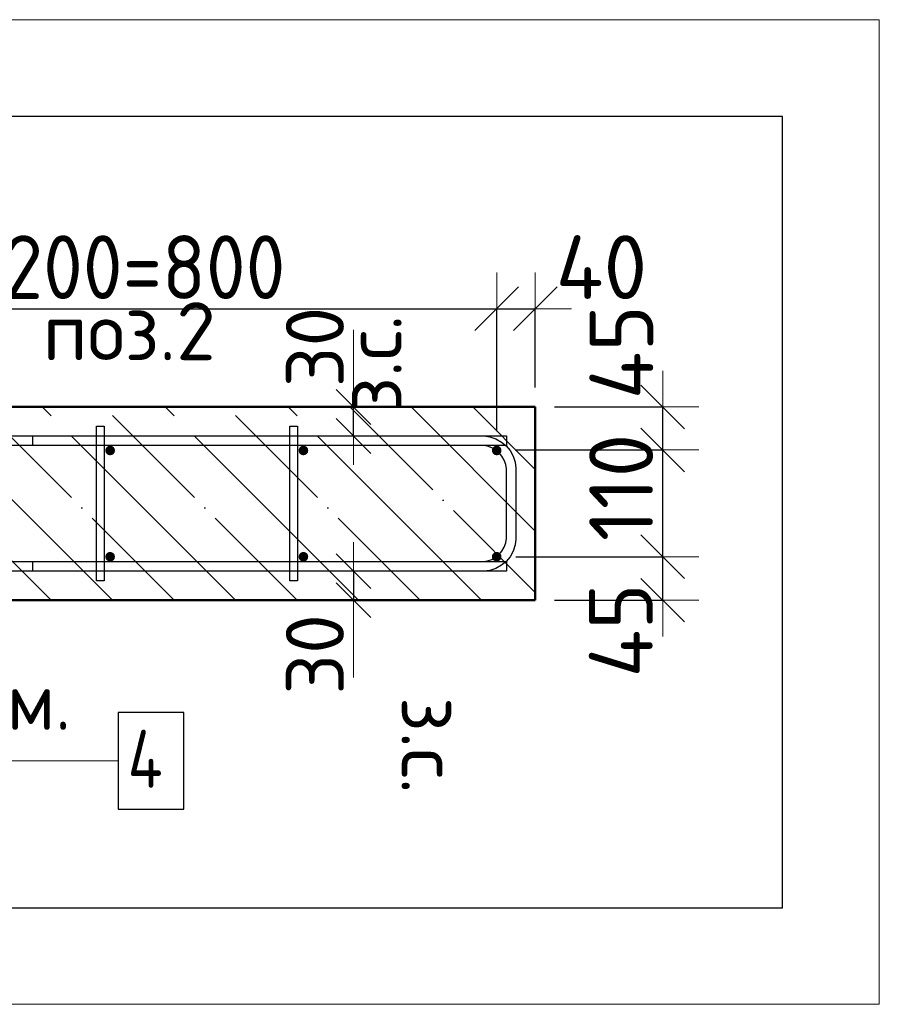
# Model space of a CAD drawing. Header units: millimetres. Extents: x 9402 to 69898, y -2829 to 22870.
# Tile 9 of 69: x 14169 to 15059, y 4884 to 5903. Entities that reach past the tile are written whole.
import ezdxf

# ---------------------------------------------------------------- set-up
doc = ezdxf.new("R2010")
doc.units = ezdxf.units.MM
doc.header["$PDMODE"] = 65
doc.linetypes.add('______11', pattern=[150, 120, -15, 0, -15])
doc.linetypes.add('______5', pattern=[330, 240, -30, 30, -30])
for name, color, linetype, lineweight in [('Standard', 7, 'Continuous', 25), ('Арм.стержн. Арматура края', 96, 'Continuous', 35), ('Арм.стержн. вертикальными 1', 22, 'Continuous', 35), ('Арм.стержн.горизонт. 1', 180, 'Continuous', 35), ('Размерная линия_ общее', 7, 'Continuous', 13), ('Размерная линия_ общее_1', 7, 'Continuous', 13)]:
    doc.layers.add(name, color=color, linetype=linetype, lineweight=lineweight)
doc.layers.add('Арм.стержн.Стяжки', color=7, linetype='Continuous', lineweight=35, true_color=0x501e0f)
doc.styles.add('ISOCPEUR', font='ISOCPEUR')
doc.dimstyles.new('DIMSTYLE_10', dxfattribs={"dimtxt": 60, "dimasz": 60, "dimexe": 0, "dimexo": 0.001, "dimgap": 30, "dimtad": 2, "dimdec": 0, "dimrnd": 5, "dimzin": 12, "dimdsep": 46, "dimtxsty": 'ISOCPEUR', "dimblk1": 'ALL_ML_STRICH', "dimblk2": 'ALL_ML_STRICH', "dimsah": 1, "dimcen": 0, "dimse1": 1, "dimse2": 1, "dimclrd": 7, "dimclre": 256, "dimclrt": 7, "dimadec": 0, "dimazin": 0, "dimtfac": 1, "dimtdec": 0, "dimtix": 1, "dimtmove": 2, "dimatfit": 3, "dimfxl": 0, "dimtvp": 1.2, "dimtzin": 0, "dimlwd": 0, "dimlwe": -3, "dimarcsym": 0})
doc.dimstyles.new('DIMSTYLE_4', dxfattribs={"dimtxt": 66, "dimasz": 75, "dimexe": 0, "dimexo": 0, "dimgap": 33, "dimtad": 2, "dimdec": 0, "dimrnd": 5, "dimzin": 12, "dimdsep": 46, "dimtxsty": 'ISOCPEUR', "dimblk1": 'ALL_ML_STRICH', "dimblk2": 'ALL_ML_STRICH', "dimsah": 1, "dimcen": 0, "dimclrd": 7, "dimclre": 256, "dimclrt": 7, "dimadec": 0, "dimazin": 0, "dimtfac": 1, "dimtdec": 0, "dimtix": 1, "dimtmove": 2, "dimatfit": 3, "dimfxl": 0, "dimtvp": 1.2, "dimtzin": 0, "dimlwd": 0, "dimlwe": -3, "dimarcsym": 0})
doc.dimstyles.new('DIMSTYLE_5', dxfattribs={"dimtxt": 66, "dimasz": 75, "dimexe": 0, "dimexo": 0, "dimgap": 33, "dimtad": 2, "dimdec": 0, "dimrnd": 5, "dimzin": 12, "dimdsep": 46, "dimtxsty": 'ISOCPEUR', "dimblk1": 'ALL_ML_STRICH', "dimblk2": 'ALL_ML_STRICH', "dimsah": 1, "dimcen": 0, "dimclrd": 7, "dimclre": 256, "dimclrt": 7, "dimadec": 0, "dimazin": 0, "dimtfac": 1, "dimtdec": 0, "dimtix": 1, "dimtmove": 2, "dimatfit": 3, "dimfxl": 0, "dimtzin": 0, "dimlwd": 0, "dimlwe": -3, "dimarcsym": 0})

# ---------------------------------------------------------------- blocks, each defined once
blk = doc.blocks.new('ALL_ML_STRICH')
at = {"color": 0, "linetype": 'ByBlock', "lineweight": -2}
for p, q in [((0, -0.5), (0, 0.5)), ((-0.3, -0.3), (0.3, 0.3)), ((-1, 0), (0.5, 0))]:
    blk.add_line(p, q, dxfattribs=at)
blk = doc.blocks.new('*D39')
at = {"layer": 'DEFPOINTS', "color": 7, "linetype": 'Continuous', "lineweight": 13, "transparency": 33554687}
for p in [(14662.9, 5347.4), (14702.9, 5302.4), (14834.7, 5302.4)]:
    blk.add_point(p, dxfattribs=at)
at = {"layer": 'Размерная линия_ общее', "color": 253, "linetype": 'Continuous', "lineweight": -2, "true_color": 0xa0a0a0, "transparency": 33554687}
for p, q in [((14682.9, 5347.4), (14834.7, 5347.4)), ((14722.9, 5302.4), (14834.7, 5302.4))]:
    blk.add_line(p, q, dxfattribs=at)
at = {"layer": 'Размерная линия_ общее', "color": 7, "linetype": 'Continuous', "lineweight": -2, "transparency": 33554687}
blk.add_line((14834.7, 5302.4), (14834.7, 5347.4), dxfattribs=at)
at = {"layer": 'Размерная линия_ общее', "color": 7, "linetype": 'Continuous', "lineweight": 13, "transparency": 33554687, "xscale": 75, "yscale": 75, "zscale": 75}
for p, rotation in [((14834.7, 5347.4), 90), ((14834.7, 5302.4), 270)]:
    blk.add_blockref('ALL_ML_STRICH', p, dxfattribs=dict(at, rotation=rotation))
at = {"layer": 'Размерная линия_ общее', "color": 7, "linetype": 'Continuous', "lineweight": 13, "transparency": 33554687, "insert": (14791.4, 5271.1), "char_height": 66, "width": 132, "attachment_point": 5, "rotation": 90, "style": 'ISOCPEUR'}
blk.add_mtext('\\A1;{45}', dxfattribs=at)
blk = doc.blocks.new('*D40')
at = {"layer": 'DEFPOINTS', "color": 7, "linetype": 'Continuous', "lineweight": 13, "transparency": 33554687}
for p in [(14662.2, 5457.9), (14662.9, 5347.4), (14834.7, 5347.4)]:
    blk.add_point(p, dxfattribs=at)
at = {"layer": 'Размерная линия_ общее', "color": 253, "linetype": 'Continuous', "lineweight": -2, "true_color": 0xa0a0a0, "transparency": 33554687}
for p, q in [((14682.2, 5457.9), (14834.7, 5457.9)), ((14682.9, 5347.4), (14834.7, 5347.4))]:
    blk.add_line(p, q, dxfattribs=at)
at = {"layer": 'Размерная линия_ общее', "color": 7, "linetype": 'Continuous', "lineweight": -2, "transparency": 33554687}
blk.add_line((14834.7, 5347.4), (14834.7, 5457.9), dxfattribs=at)
at = {"layer": 'Размерная линия_ общее', "color": 7, "linetype": 'Continuous', "lineweight": 13, "transparency": 33554687, "xscale": 75, "yscale": 75, "zscale": 75}
for p, rotation in [((14834.7, 5457.9), 90), ((14834.7, 5347.4), 270)]:
    blk.add_blockref('ALL_ML_STRICH', p, dxfattribs=dict(at, rotation=rotation))
at = {"layer": 'Размерная линия_ общее', "color": 7, "linetype": 'Continuous', "lineweight": 13, "transparency": 33554687, "insert": (14791.7, 5419.1), "char_height": 66, "width": 198, "attachment_point": 5, "rotation": 90, "style": 'ISOCPEUR'}
blk.add_mtext('\\A1;{110}', dxfattribs=at)
blk = doc.blocks.new('*D41')
at = {"layer": 'DEFPOINTS', "color": 7, "linetype": 'Continuous', "lineweight": 13, "transparency": 33554687}
for p in [(14702.9, 5502.4), (14662.2, 5457.9), (14834.7, 5457.9)]:
    blk.add_point(p, dxfattribs=at)
at = {"layer": 'Размерная линия_ общее', "color": 253, "linetype": 'Continuous', "lineweight": -2, "true_color": 0xa0a0a0, "transparency": 33554687}
for p, q in [((14722.9, 5502.4), (14834.7, 5502.4)), ((14682.2, 5457.9), (14834.7, 5457.9))]:
    blk.add_line(p, q, dxfattribs=at)
at = {"layer": 'Размерная линия_ общее', "color": 7, "linetype": 'Continuous', "lineweight": -2, "transparency": 33554687}
blk.add_line((14834.7, 5457.9), (14834.7, 5502.4), dxfattribs=at)
at = {"layer": 'Размерная линия_ общее', "color": 7, "linetype": 'Continuous', "lineweight": 13, "transparency": 33554687, "xscale": 75, "yscale": 75, "zscale": 75}
for p, rotation in [((14834.7, 5502.4), 90), ((14834.7, 5457.9), 270)]:
    blk.add_blockref('ALL_ML_STRICH', p, dxfattribs=dict(at, rotation=rotation))
at = {"layer": 'Размерная линия_ общее', "color": 7, "linetype": 'Continuous', "lineweight": 13, "transparency": 33554687, "insert": (14792, 5559), "char_height": 66, "width": 132, "attachment_point": 5, "rotation": 90, "style": 'ISOCPEUR'}
blk.add_mtext('\\A1;{45}', dxfattribs=at)
blk = doc.blocks.new('*D45')
at = {"layer": 'DEFPOINTS', "color": 7, "linetype": 'Continuous', "lineweight": 13, "transparency": 33554687}
for p in [(13862.9, 5604.1), (13862.9, 5457.4), (14662.9, 5457.4)]:
    blk.add_point(p, dxfattribs=at)
at = {"layer": 'Размерная линия_ общее', "color": 253, "linetype": 'Continuous', "lineweight": -2, "true_color": 0xa0a0a0, "transparency": 33554687}
for p, q in [((13862.9, 5477.4), (13862.9, 5604.1)), ((14662.9, 5477.4), (14662.9, 5604.1))]:
    blk.add_line(p, q, dxfattribs=at)
at = {"layer": 'Размерная линия_ общее', "color": 7, "linetype": 'Continuous', "lineweight": -2, "transparency": 33554687}
blk.add_line((13862.9, 5604.1), (14662.9, 5604.1), dxfattribs=at)
at = {"layer": 'Размерная линия_ общее', "color": 7, "linetype": 'Continuous', "lineweight": 13, "transparency": 33554687, "xscale": 75, "yscale": 75, "zscale": 75, "rotation": 180}
blk.add_blockref('ALL_ML_STRICH', (13862.9, 5604.1), dxfattribs=at)
at = {"layer": 'Размерная линия_ общее', "color": 7, "linetype": 'Continuous', "lineweight": 13, "transparency": 33554687, "xscale": 75, "yscale": 75, "zscale": 75}
blk.add_blockref('ALL_ML_STRICH', (14662.9, 5604.1), dxfattribs=at)
at = {"layer": 'Размерная линия_ общее', "color": 7, "linetype": 'Continuous', "lineweight": 13, "transparency": 33554687, "insert": (14073.9, 5680.1), "char_height": 66, "width": 3.3, "attachment_point": 1, "line_spacing_factor": 0.60241, "style": 'ISOCPEUR'}
blk.add_mtext('\\W0.91;4х200=800', dxfattribs=at)
blk = doc.blocks.new('*D46')
at = {"layer": 'DEFPOINTS', "color": 7, "linetype": 'Continuous', "lineweight": 13, "transparency": 33554687}
for p in [(14662.9, 5604.1), (14702.9, 5502.4), (14662.9, 5457.4)]:
    blk.add_point(p, dxfattribs=at)
at = {"layer": 'Размерная линия_ общее', "color": 253, "linetype": 'Continuous', "lineweight": -2, "true_color": 0xa0a0a0, "transparency": 33554687}
for p, q in [((14662.9, 5477.4), (14662.9, 5604.1)), ((14702.9, 5522.4), (14702.9, 5604.1))]:
    blk.add_line(p, q, dxfattribs=at)
at = {"layer": 'Размерная линия_ общее', "color": 7, "linetype": 'Continuous', "lineweight": -2, "transparency": 33554687}
blk.add_line((14662.9, 5604.1), (14702.9, 5604.1), dxfattribs=at)
at = {"layer": 'Размерная линия_ общее', "color": 7, "linetype": 'Continuous', "lineweight": 13, "transparency": 33554687, "xscale": 75, "yscale": 75, "zscale": 75, "rotation": 180}
blk.add_blockref('ALL_ML_STRICH', (14662.9, 5604.1), dxfattribs=at)
at = {"layer": 'Размерная линия_ общее', "color": 7, "linetype": 'Continuous', "lineweight": 13, "transparency": 33554687, "xscale": 75, "yscale": 75, "zscale": 75}
blk.add_blockref('ALL_ML_STRICH', (14702.9, 5604.1), dxfattribs=at)
at = {"layer": 'Размерная линия_ общее', "color": 7, "linetype": 'Continuous', "lineweight": 13, "transparency": 33554687, "insert": (14771.3, 5647.1), "char_height": 66, "width": 132, "attachment_point": 5, "style": 'ISOCPEUR'}
blk.add_mtext('\\A1;{40}', dxfattribs=at)
blk = doc.blocks.new('*D47')
at = {"layer": 'DEFPOINTS', "color": 7, "linetype": 'Continuous', "lineweight": 13, "transparency": 33554687}
for p in [(14523.5, 5502.4), (14514.8, 5472.4), (14523.5, 5472.4)]:
    blk.add_point(p, dxfattribs=at)
at = {"layer": 'Размерная линия_ общее_1', "color": 7, "linetype": 'Continuous', "lineweight": -2, "transparency": 33554687}
blk.add_line((14514.8, 5472.4), (14514.8, 5502.4), dxfattribs=at)
at = {"layer": 'Размерная линия_ общее_1', "color": 7, "linetype": 'Continuous', "lineweight": 13, "transparency": 33554687, "xscale": 60, "yscale": 60, "zscale": 60}
for p, rotation in [((14514.8, 5472.4), 270), ((14514.8, 5502.4), 90)]:
    blk.add_blockref('ALL_ML_STRICH', p, dxfattribs=dict(at, rotation=rotation))
at = {"layer": 'Размерная линия_ общее_1', "color": 7, "linetype": 'Continuous', "lineweight": 13, "transparency": 33554687, "insert": (14504.5, 5497.4), "char_height": 60, "width": 3, "attachment_point": 1, "rotation": 90, "line_spacing_factor": 0.60241, "style": 'ISOCPEUR'}
blk.add_mtext('з.с.', dxfattribs=at)
at = {"layer": 'Размерная линия_ общее_1', "color": 7, "linetype": 'Continuous', "lineweight": 13, "transparency": 33554687, "insert": (14474.8, 5564.5), "char_height": 60, "width": 120, "attachment_point": 5, "rotation": 90, "style": 'ISOCPEUR'}
blk.add_mtext('\\A1;{30}', dxfattribs=at)
blk = doc.blocks.new('*D48')
at = {"layer": 'DEFPOINTS', "color": 7, "linetype": 'Continuous', "lineweight": 13, "transparency": 33554687}
for p in [(14514.8, 5332.4), (14523.5, 5332.4), (14523.5, 5302.4)]:
    blk.add_point(p, dxfattribs=at)
at = {"layer": 'Размерная линия_ общее_1', "color": 7, "linetype": 'Continuous', "lineweight": -2, "transparency": 33554687}
blk.add_line((14514.8, 5332.4), (14514.8, 5302.4), dxfattribs=at)
at = {"layer": 'Размерная линия_ общее_1', "color": 7, "linetype": 'Continuous', "lineweight": 13, "transparency": 33554687, "xscale": 60, "yscale": 60, "zscale": 60}
for p, rotation in [((14514.8, 5332.4), 90), ((14514.8, 5302.4), 270)]:
    blk.add_blockref('ALL_ML_STRICH', p, dxfattribs=dict(at, rotation=rotation))
at = {"layer": 'Размерная линия_ общее_1', "color": 7, "linetype": 'Continuous', "lineweight": 13, "transparency": 33554687, "insert": (14474.8, 5246.3), "char_height": 60, "width": 120, "attachment_point": 5, "rotation": 90, "style": 'ISOCPEUR'}
blk.add_mtext('\\A1;{30}', dxfattribs=at)
at = {"layer": 'Размерная линия_ общее_1', "color": 7, "linetype": 'Continuous', "lineweight": 13, "transparency": 33554687, "insert": (14624.5, 5202.3), "char_height": 60, "width": 3, "attachment_point": 1, "rotation": 270, "line_spacing_factor": 0.60241, "style": 'ISOCPEUR'}
blk.add_mtext('з.с.', dxfattribs=at)

msp = doc.modelspace()

# ---------------------------------------------------------------- hatches: boundary and pattern name
at = {"layer": 'Арм.стержн. вертикальными 1', "linetype": 'Continuous', "lineweight": 50, "transparency": 33554687}
for points in [[(14262.9, 5452.4), (14264.8, 5452.7), (14266.5, 5453.8), (14267.6, 5455.4), (14267.9, 5457.4), (14267.6, 5459.3), (14266.5, 5460.9), (14264.8, 5462), (14262.9, 5462.4), (14261, 5462), (14259.4, 5460.9), (14258.3, 5459.3), (14257.9, 5457.4), (14258.3, 5455.4), (14259.4, 5453.8), (14261, 5452.7)], [(14462.9, 5452.4), (14464.8, 5452.7), (14466.5, 5453.8), (14467.6, 5455.4), (14467.9, 5457.4), (14467.6, 5459.3), (14466.5, 5460.9), (14464.8, 5462), (14462.9, 5462.4), (14461, 5462), (14459.4, 5460.9), (14458.3, 5459.3), (14457.9, 5457.4), (14458.3, 5455.4), (14459.4, 5453.8), (14461, 5452.7)], [(14662.9, 5452.4), (14664.8, 5452.7), (14666.5, 5453.8), (14667.6, 5455.4), (14667.9, 5457.4), (14667.6, 5459.3), (14666.5, 5460.9), (14664.8, 5462), (14662.9, 5462.4), (14661, 5462), (14659.4, 5460.9), (14658.3, 5459.3), (14657.9, 5457.4), (14658.3, 5455.4), (14659.4, 5453.8), (14661, 5452.7)], [(14262.9, 5342.4), (14264.8, 5342.7), (14266.5, 5343.8), (14267.6, 5345.4), (14267.9, 5347.4), (14267.6, 5349.3), (14266.5, 5350.9), (14264.8, 5352), (14262.9, 5352.4), (14261, 5352), (14259.4, 5350.9), (14258.3, 5349.3), (14257.9, 5347.4), (14258.3, 5345.4), (14259.4, 5343.8), (14261, 5342.7)], [(14462.9, 5342.4), (14464.8, 5342.7), (14466.5, 5343.8), (14467.6, 5345.4), (14467.9, 5347.4), (14467.6, 5349.3), (14466.5, 5350.9), (14464.8, 5352), (14462.9, 5352.4), (14461, 5352), (14459.4, 5350.9), (14458.3, 5349.3), (14457.9, 5347.4), (14458.3, 5345.4), (14459.4, 5343.8), (14461, 5342.7)], [(14662.9, 5342.4), (14664.8, 5342.7), (14666.5, 5343.8), (14667.6, 5345.4), (14667.9, 5347.4), (14667.6, 5349.3), (14666.5, 5350.9), (14664.8, 5352), (14662.9, 5352.4), (14661, 5352), (14659.4, 5350.9), (14658.3, 5349.3), (14657.9, 5347.4), (14658.3, 5345.4), (14659.4, 5343.8), (14661, 5342.7)]]:
    msp.add_hatch(color=4, dxfattribs=at).paths.add_polyline_path(points)

# ---------------------------------------------------------------- linework, layer by layer
at = {"color": 52, "linetype": 'Continuous', "lineweight": -3, "transparency": 33554687}
for p, q in [((14958.8, 5803.2), (12603, 5803.2)), ((14958.8, 5803.2), (12603, 5803.2)), ((14958.8, 4984.1), (14958.8, 5803.2)), ((14958.8, 4984.1), (14958.8, 5803.2)), ((12603, 4984.1), (14958.8, 4984.1)), ((12603, 4984.1), (14958.8, 4984.1))]:
    msp.add_line(p, q, dxfattribs=at)
at = {"layer": 'Standard', "color": 7, "linetype": 'Continuous', "lineweight": 13, "transparency": 33554687}
for p, q in [((14514.8, 5502.4), (14514.8, 5582.4)), ((14514.8, 5302.4), (14514.8, 5222.4))]:
    msp.add_line(p, q, dxfattribs=at)
at = {"layer": 'Standard', "color": 7, "linetype": 'Continuous', "lineweight": 50, "transparency": 33554687}
for p, q in [((14702.9, 5502.4), (12902.9, 5502.4)), ((14702.9, 5302.4), (14702.9, 5502.4)), ((12902.9, 5302.4), (14702.9, 5302.4))]:
    msp.add_line(p, q, dxfattribs=at)
at = {"layer": 'Standard', "color": 7, "linetype": '______11', "lineweight": -3, "transparency": 33554687}
for p, q in [((14201.8, 5302.4), (14001.8, 5502.4)), ((14329.1, 5302.4), (14129.1, 5502.4)), ((14456.4, 5302.4), (14256.4, 5502.4)), ((14583.6, 5302.4), (14383.6, 5502.4)), ((14702.9, 5310.3), (14510.9, 5502.4)), ((14702.9, 5437.6), (14638.2, 5502.4))]:
    msp.add_line(p, q, dxfattribs=at)
at = {"layer": 'Standard', "color": 7, "linetype": '______5', "lineweight": -3, "transparency": 33554687}
for p, q in [((14265.4, 5302.4), (14065.4, 5502.4)), ((14392.7, 5302.4), (14192.7, 5502.4)), ((14520, 5302.4), (14320, 5502.4)), ((14647.3, 5302.4), (14447.3, 5502.4)), ((14702.9, 5374), (14574.5, 5502.4)), ((14702.9, 5501.3), (14701.8, 5502.4))]:
    msp.add_line(p, q, dxfattribs=at)
at = {"layer": 'Standard', "color": 7, "linetype": 'Continuous', "lineweight": 13, "transparency": 33554687}
msp.add_lwpolyline([(12503, 5903.2), (12503, 4884.1), (15058.8, 4884.1), (15058.8, 5903.2), (12503, 5903.2)], dxfattribs=at)
at = {"layer": 'Арм.стержн. Арматура края', "color": 4, "linetype": 'Continuous', "lineweight": 25, "transparency": 33554687}
msp.add_lwpolyline([(14182.9, 5342.4), (14648.9, 5342.4), (14653.4, 5343), (14658, 5344.5), (14662.2, 5346.8), (14665.6, 5349.7), (14668.4, 5353.1), (14670.8, 5357.3), (14672.3, 5361.9), (14672.9, 5366.4), (14672.9, 5438.3), (14672.3, 5442.8), (14670.8, 5447.4), (14668.4, 5451.6), (14665.6, 5455), (14662.2, 5457.9), (14658, 5460.2), (14653.4, 5461.7), (14648.9, 5462.4), (14182.9, 5462.4), (14182.9, 5472.4), (14649.6, 5472.4), (14655.7, 5471.5), (14662, 5469.4), (14667.9, 5466.1), (14672.7, 5462.1), (14676.7, 5457.3), (14680, 5451.5), (14682.1, 5445.1), (14682.9, 5439), (14682.9, 5365.7), (14682.1, 5359.6), (14680, 5353.3), (14676.7, 5347.4), (14672.7, 5342.6), (14667.9, 5338.6), (14662, 5335.3), (14655.7, 5333.2), (14649.6, 5332.4), (14182.9, 5332.4), (14182.9, 5342.4)], dxfattribs=at)
msp.add_lwpolyline([(14182.9, 5342.4), (14648.9, 5342.4), (14653.4, 5343), (14658, 5344.5), (14662.2, 5346.8), (14665.6, 5349.7), (14668.4, 5353.1), (14670.8, 5357.3), (14672.3, 5361.9), (14672.9, 5366.4), (14672.9, 5438.3), (14672.3, 5442.8), (14670.8, 5447.4), (14668.4, 5451.6), (14665.6, 5455), (14662.2, 5457.9), (14658, 5460.2), (14653.4, 5461.7), (14648.9, 5462.4), (14182.9, 5462.4), (14182.9, 5472.4), (14649.6, 5472.4), (14655.7, 5471.5), (14662, 5469.4), (14667.9, 5466.1), (14672.7, 5462.1), (14676.7, 5457.3), (14680, 5451.5), (14682.1, 5445.1), (14682.9, 5439), (14682.9, 5365.7), (14682.1, 5359.6), (14680, 5353.3), (14676.7, 5347.4), (14672.7, 5342.6), (14667.9, 5338.6), (14662, 5335.3), (14655.7, 5333.2), (14649.6, 5332.4), (14182.9, 5332.4), (14182.9, 5342.4)], dxfattribs=at)
msp.add_lwpolyline([(14182.9, 5342.4), (14648.9, 5342.4), (14653.4, 5343), (14658, 5344.5), (14662.2, 5346.8), (14665.6, 5349.7), (14668.4, 5353.1), (14670.8, 5357.3), (14672.3, 5361.9), (14672.9, 5366.4), (14672.9, 5438.3), (14672.3, 5442.8), (14670.8, 5447.4), (14668.4, 5451.6), (14665.6, 5455), (14662.2, 5457.9), (14658, 5460.2), (14653.4, 5461.7), (14648.9, 5462.4), (14182.9, 5462.4), (14182.9, 5472.4), (14649.6, 5472.4), (14655.7, 5471.5), (14662, 5469.4), (14667.9, 5466.1), (14672.7, 5462.1), (14676.7, 5457.3), (14680, 5451.5), (14682.1, 5445.1), (14682.9, 5439), (14682.9, 5365.7), (14682.1, 5359.6), (14680, 5353.3), (14676.7, 5347.4), (14672.7, 5342.6), (14667.9, 5338.6), (14662, 5335.3), (14655.7, 5333.2), (14649.6, 5332.4), (14182.9, 5332.4), (14182.9, 5342.4)], dxfattribs=at)
msp.add_lwpolyline([(14182.9, 5342.4), (14648.9, 5342.4), (14653.4, 5343), (14658, 5344.5), (14662.2, 5346.8), (14665.6, 5349.7), (14668.4, 5353.1), (14670.8, 5357.3), (14672.3, 5361.9), (14672.9, 5366.4), (14672.9, 5438.3), (14672.3, 5442.8), (14670.8, 5447.4), (14668.4, 5451.6), (14665.6, 5455), (14662.2, 5457.9), (14658, 5460.2), (14653.4, 5461.7), (14648.9, 5462.4), (14182.9, 5462.4), (14182.9, 5472.4), (14649.6, 5472.4), (14655.7, 5471.5), (14662, 5469.4), (14667.9, 5466.1), (14672.7, 5462.1), (14676.7, 5457.3), (14680, 5451.5), (14682.1, 5445.1), (14682.9, 5439), (14682.9, 5365.7), (14682.1, 5359.6), (14680, 5353.3), (14676.7, 5347.4), (14672.7, 5342.6), (14667.9, 5338.6), (14662, 5335.3), (14655.7, 5333.2), (14649.6, 5332.4), (14182.9, 5332.4), (14182.9, 5342.4)], dxfattribs=at)
msp.add_lwpolyline([(14182.9, 5342.4), (14648.9, 5342.4), (14653.4, 5343), (14658, 5344.5), (14662.2, 5346.8), (14665.6, 5349.7), (14668.4, 5353.1), (14670.8, 5357.3), (14672.3, 5361.9), (14672.9, 5366.4), (14672.9, 5438.3), (14672.3, 5442.8), (14670.8, 5447.4), (14668.4, 5451.6), (14665.6, 5455), (14662.2, 5457.9), (14658, 5460.2), (14653.4, 5461.7), (14648.9, 5462.4), (14182.9, 5462.4), (14182.9, 5472.4), (14649.6, 5472.4), (14655.7, 5471.5), (14662, 5469.4), (14667.9, 5466.1), (14672.7, 5462.1), (14676.7, 5457.3), (14680, 5451.5), (14682.1, 5445.1), (14682.9, 5439), (14682.9, 5365.7), (14682.1, 5359.6), (14680, 5353.3), (14676.7, 5347.4), (14672.7, 5342.6), (14667.9, 5338.6), (14662, 5335.3), (14655.7, 5333.2), (14649.6, 5332.4), (14182.9, 5332.4), (14182.9, 5342.4)], dxfattribs=at)
at = {"layer": 'Арм.стержн.горизонт. 1', "color": 7, "linetype": 'Continuous', "lineweight": 13, "transparency": 33554687}
msp.add_line((13983.1, 5136.2), (14271.1, 5136.2), dxfattribs=at)
at = {"layer": 'Арм.стержн.горизонт. 1', "color": 4, "linetype": 'Continuous', "lineweight": 25, "transparency": 33554687}
for points in [[(12932.9, 5472.4), (14672.9, 5472.4), (14672.9, 5462.4), (12932.9, 5462.4), (12932.9, 5472.4)], [(12932.9, 5472.4), (14672.9, 5472.4), (14672.9, 5462.4), (12932.9, 5462.4), (12932.9, 5472.4)], [(12932.9, 5472.4), (14672.9, 5472.4), (14672.9, 5462.4), (12932.9, 5462.4), (12932.9, 5472.4)], [(12932.9, 5472.4), (14672.9, 5472.4), (14672.9, 5462.4), (12932.9, 5462.4), (12932.9, 5472.4)], [(12932.9, 5472.4), (14672.9, 5472.4), (14672.9, 5462.4), (12932.9, 5462.4), (12932.9, 5472.4)], [(12932.9, 5342.4), (14672.9, 5342.4), (14672.9, 5332.4), (12932.9, 5332.4), (12932.9, 5342.4)], [(12932.9, 5342.4), (14672.9, 5342.4), (14672.9, 5332.4), (12932.9, 5332.4), (12932.9, 5342.4)], [(12932.9, 5342.4), (14672.9, 5342.4), (14672.9, 5332.4), (12932.9, 5332.4), (12932.9, 5342.4)], [(12932.9, 5342.4), (14672.9, 5342.4), (14672.9, 5332.4), (12932.9, 5332.4), (12932.9, 5342.4)], [(12932.9, 5342.4), (14672.9, 5342.4), (14672.9, 5332.4), (12932.9, 5332.4), (12932.9, 5342.4)]]:
    msp.add_lwpolyline(points, dxfattribs=at)
at = {"layer": 'Арм.стержн.горизонт. 1', "color": 7, "linetype": 'Continuous', "lineweight": 25, "transparency": 33554687}
msp.add_lwpolyline([(14271.1, 5086.2), (14339.1, 5086.2), (14339.1, 5186.2), (14271.1, 5186.2), (14271.1, 5086.2)], dxfattribs=at)
at = {"layer": 'Арм.стержн.Стяжки', "color": 40, "linetype": 'Continuous', "lineweight": 25, "transparency": 33554687}
for points in [[(14248.9, 5322.4), (14248.9, 5482.4), (14256.9, 5482.4), (14256.9, 5322.4), (14248.9, 5322.4)], [(14248.9, 5322.4), (14248.9, 5482.4), (14256.9, 5482.4), (14256.9, 5322.4), (14248.9, 5322.4)], [(14448.9, 5322.4), (14448.9, 5482.4), (14456.9, 5482.4), (14456.9, 5322.4), (14448.9, 5322.4)], [(14448.9, 5322.4), (14448.9, 5482.4), (14456.9, 5482.4), (14456.9, 5322.4), (14448.9, 5322.4)], [(14448.9, 5322.4), (14448.9, 5482.4), (14456.9, 5482.4), (14456.9, 5322.4), (14448.9, 5322.4)]]:
    msp.add_lwpolyline(points, dxfattribs=at)

# ---------------------------------------------------------------- texts
at = {"layer": 'Standard', "color": 7, "linetype": 'Continuous', "lineweight": 13, "transparency": 33554687, "insert": (14282.7, 5580.8), "char_height": 60, "width": 211.154, "attachment_point": 5, "style": 'ISOCPEUR'}
msp.add_mtext('\\A1;{\\fISOCPEUR|i0|b0;\\H60.000000;\\W1.000000;\\C7;поз.2}\\P', dxfattribs=at)
at = {"layer": 'Арм.стержн.горизонт. 1', "color": 7, "linetype": 'Continuous', "lineweight": 25, "transparency": 33554687, "char_height": 60, "attachment_point": 7, "style": 'ISOCPEUR'}
for s, insert, width in [('\\W0.94;ø10 L=п.м.', (13869.1, 5168.2), 399.966), ('\\W0.80;4', (14281.1, 5108.2), 71.967)]:
    msp.add_mtext(s, dxfattribs=dict(at, insert=insert, width=width))

# ---------------------------------------------------------------- dimensions: what is measured, and where the dimension line sits
at = {"layer": 'Размерная линия_ общее', "color": 7, "linetype": 'Continuous', "lineweight": 13, "transparency": 33554687}
dim = msp.add_linear_dim(base=(14702.9, 5604.1), p1=(14662.9, 5477.4), p2=(14702.9, 5522.4), dimstyle='DIMSTYLE_4', override={"dimpost": '<>', "dimclrd": 7, "dimclre": 253, "dimclrt": 7, "dimlwd": 0, "dimlwe": 65533}, dxfattribs=at)
dim.commit()
dim.dimension.update_dxf_attribs({"geometry": '*D46', "text_midpoint": (14771.3, 5647.1), "dimtype": 160})
dim = msp.add_linear_dim(base=(14662.9, 5604.1), p1=(13862.9, 5477.4), p2=(14662.9, 5477.4), text='\\W0.91;4х200=800', dimstyle='DIMSTYLE_5', override={"dimpost": '<>', "dimclrd": 7, "dimclre": 253, "dimclrt": 7, "dimlwd": 0, "dimlwe": 65533}, dxfattribs=at)
dim.commit()
dim.dimension.update_dxf_attribs({"geometry": '*D45', "text_midpoint": (14262.9, 5637.1), "dimtype": 160})
for base, p1, p2, picture, middle in [((14834.7174, 5502.3591), (14682.1874, 5457.8726), (14722.9354, 5502.3591), '*D41', (14791.9646, 5558.9839)), ((14834.7174, 5457.8726), (14682.9354, 5347.3588), (14682.1874, 5457.8726), '*D40', (14791.7174, 5419.1157)), ((14834.7, 5347.4), (14722.9, 5302.4), (14682.9, 5347.4), '*D39', (14791.4, 5271.1))]:
    dim = msp.add_linear_dim(base=base, p1=p1, p2=p2, angle=90, dimstyle='DIMSTYLE_4', override={"dimpost": '<>', "dimclrd": 7, "dimclre": 253, "dimclrt": 7, "dimlwd": 0, "dimlwe": 65533}, dxfattribs=at)
    dim.commit()
    dim.dimension.update_dxf_attribs({"geometry": picture, "text_midpoint": middle, "dimtype": 160})
at = {"layer": 'Размерная линия_ общее_1', "color": 7, "linetype": 'Continuous', "lineweight": 13, "transparency": 33554687}
for base, p1, p2, angle, picture, middle in [((14514.8, 5502.4), (14523.5, 5472.4), (14523.5, 5502.4), 90, '*D47', (14474.8, 5564.5)), ((14514.8, 5302.4), (14523.5, 5332.4), (14523.5, 5302.4), 270, '*D48', (14474.8, 5246.3))]:
    dim = msp.add_linear_dim(base=base, p1=p1, p2=p2, angle=angle, text='<>\\Xз.с.', dimstyle='DIMSTYLE_10', override={"dimpost": '<>', "dimclrd": 7, "dimclre": 253, "dimclrt": 7, "dimlwd": 0, "dimlwe": 65533}, dxfattribs=at)
    dim.commit()
    dim.dimension.update_dxf_attribs({"geometry": picture, "text_midpoint": middle, "dimtype": 160})

doc.saveas('drawing.dxf')
